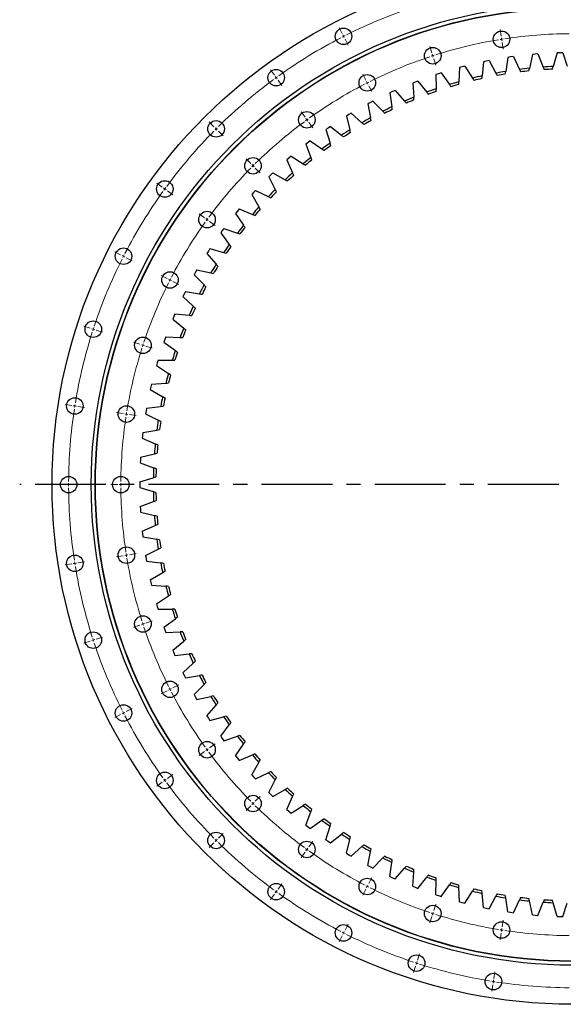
# Model space of a CAD drawing. Header units: millimetres. Extents: x 407 to 10027, y 18195 to 25417.
# Tile 4 of 12: x 2099 to 2952, y 23057 to 24605. Entities that reach past the tile are written whole.
import ezdxf

# ---------------------------------------------------------------- set-up
doc = ezdxf.new("R2010")
doc.units = ezdxf.units.MM
doc.header["$LTSCALE"] = 50
doc.linetypes.add('CENTER', pattern=[10.16, 6.35, -1.27, 1.27, -1.27])

msp = doc.modelspace()

# ---------------------------------------------------------------- linework, layer by layer
at = {"color": 0, "linetype": 'Continuous', "lineweight": 18}
for p, q in [((2605, 24583.6), (2600.2, 24593)), ((2854.7, 24579.6), (2853, 24589.9)), ((2607.2, 24579.2), (2606.1, 24581.4)), ((2607.2, 24579.2), (2608.4, 24576.9)), ((2609.5, 24574.7), (2614.3, 24565.3)), ((2855.4, 24574.6), (2855.1, 24577.1)), ((2855.4, 24574.6), (2855.8, 24572.2)), ((2856.2, 24569.7), (2857.9, 24559.3)), ((2745.7, 24553.4), (2742.5, 24563.4)), ((2747.3, 24548.7), (2746.5, 24551)), ((2747.3, 24548.7), (2748, 24546.3)), ((2748.8, 24543.9), (2752.1, 24533.9)), ((2498.5, 24518.3), (2492.3, 24526.8)), ((2501.4, 24514.3), (2499.9, 24516.3)), ((2501.4, 24514.3), (2502.9, 24512.3)), ((2504.4, 24510.3), (2510.5, 24501.8)), ((2642.2, 24510.5), (2637.4, 24519.9)), ((2644.5, 24506.1), (2643.3, 24508.3)), ((2644.5, 24506.1), (2645.6, 24503.9)), ((2646.7, 24501.6), (2651.5, 24492.3)), ((2546.7, 24452), (2540.5, 24460.5)), ((2403.5, 24437.2), (2396.1, 24444.6)), ((2549.6, 24448), (2548.1, 24450)), ((2549.6, 24448), (2551.1, 24445.9)), ((2552.6, 24443.9), (2558.7, 24435.4)), ((2407, 24433.7), (2405.3, 24435.5)), ((2407, 24433.7), (2408.8, 24431.9)), ((2410.6, 24430.2), (2418, 24422.7)), ((2461.5, 24379.2), (2454.1, 24386.7)), ((2465, 24375.7), (2463.2, 24377.5)), ((2465, 24375.7), (2466.8, 24373.9)), ((2468.6, 24372.2), (2476, 24364.7)), ((2322.4, 24342.2), (2313.9, 24348.4)), ((2326.4, 24339.3), (2324.4, 24340.8)), ((2326.4, 24339.3), (2328.4, 24337.8)), ((2330.5, 24336.4), (2339, 24330.2)), ((2388.7, 24294), (2380.2, 24300.2)), ((2392.8, 24291.1), (2390.7, 24292.6)), ((2392.8, 24291.1), (2394.8, 24289.6)), ((2396.8, 24288.2), (2405.3, 24282)), ((2257.1, 24235.7), (2247.8, 24240.5)), ((2261.6, 24233.5), (2259.3, 24234.6)), ((2261.6, 24233.5), (2263.8, 24232.3)), ((2266, 24231.2), (2275.4, 24226.4)), ((2330.2, 24198.5), (2320.8, 24203.3)), ((2334.6, 24196.2), (2332.4, 24197.4)), ((2334.6, 24196.2), (2336.9, 24195.1)), ((2339.1, 24194), (2348.4, 24189.2)), ((2209.3, 24120.3), (2199.3, 24123.6)), ((2214.1, 24118.8), (2211.7, 24119.6)), ((2214.1, 24118.8), (2216.4, 24118)), ((2218.8, 24117.3), (2228.8, 24114)), ((2287.3, 24095), (2277.3, 24098.3)), ((2292.1, 24093.5), (2289.7, 24094.2)), ((2292.1, 24093.5), (2294.4, 24092.7)), ((2296.8, 24091.9), (2306.8, 24088.7)), ((2180.2, 23998.9), (2169.8, 24000.5)), ((2185.1, 23998.1), (2182.6, 23998.5)), ((2185.1, 23998.1), (2187.6, 23997.7)), ((2190, 23997.3), (2200.4, 23995.7)), ((2261.1, 23986.1), (2250.8, 23987.7)), ((2266.1, 23985.3), (2263.6, 23985.7)), ((2266.1, 23985.3), (2268.6, 23984.9)), ((2271, 23984.5), (2281.4, 23982.9)), ((2170.4, 23874.4), (2159.9, 23874.4)), ((2175.4, 23874.4), (2172.9, 23874.4)), ((2175.4, 23874.4), (2177.9, 23874.4)), ((2180.4, 23874.4), (2190.9, 23874.4)), ((2252.4, 23874.4), (2241.9, 23874.4)), ((2257.4, 23874.4), (2254.9, 23874.4)), ((2257.4, 23874.4), (2259.9, 23874.4)), ((2262.4, 23874.4), (2272.9, 23874.4)), ((2261.1, 23762.7), (2250.8, 23761)), ((2266.1, 23763.5), (2263.6, 23763.1)), ((2266.1, 23763.5), (2268.6, 23763.8)), ((2271, 23764.2), (2281.4, 23765.9)), ((2180.2, 23749.8), (2169.8, 23748.2)), ((2185.1, 23750.6), (2182.6, 23750.2)), ((2185.1, 23750.6), (2187.6, 23751)), ((2190, 23751.4), (2200.4, 23753.1)), ((2292.1, 23655.3), (2289.7, 23654.5)), ((2292.1, 23655.3), (2294.4, 23656)), ((2296.8, 23656.8), (2306.8, 23660.1)), ((2287.3, 23653.7), (2277.3, 23650.5)), ((2209.3, 23628.4), (2199.3, 23625.1)), ((2214.1, 23629.9), (2211.7, 23629.2)), ((2214.1, 23629.9), (2216.4, 23630.7)), ((2218.8, 23631.5), (2228.8, 23634.7)), ((2330.2, 23550.2), (2320.8, 23545.5)), ((2334.6, 23552.5), (2332.4, 23551.4)), ((2334.6, 23552.5), (2336.9, 23553.6)), ((2339.1, 23554.8), (2348.4, 23559.5)), ((2261.6, 23515.3), (2259.3, 23514.1)), ((2261.6, 23515.3), (2263.8, 23516.4)), ((2266, 23517.5), (2275.4, 23522.3)), ((2257.1, 23513), (2247.8, 23508.2)), ((2388.7, 23454.7), (2380.2, 23448.5)), ((2392.8, 23457.6), (2390.7, 23456.2)), ((2392.8, 23457.6), (2394.8, 23459.1)), ((2396.8, 23460.6), (2405.3, 23466.7)), ((2322.4, 23406.5), (2313.9, 23400.3)), ((2326.4, 23409.4), (2324.4, 23408)), ((2326.4, 23409.4), (2328.4, 23410.9)), ((2330.5, 23412.4), (2339, 23418.5)), ((2468.6, 23376.6), (2476, 23384)), ((2461.5, 23369.5), (2454.1, 23362.1)), ((2465, 23373), (2463.2, 23371.3)), ((2465, 23373), (2466.8, 23374.8)), ((2407, 23315), (2405.3, 23313.3)), ((2407, 23315), (2408.8, 23316.8)), ((2410.6, 23318.6), (2418, 23326)), ((2552.6, 23304.8), (2558.7, 23313.3)), ((2403.5, 23311.5), (2396.1, 23304.1)), ((2549.6, 23300.8), (2548.1, 23298.8)), ((2549.6, 23300.8), (2551.1, 23302.8)), ((2546.7, 23296.7), (2540.5, 23288.2)), ((2646.7, 23247.1), (2651.5, 23256.5)), ((2501.4, 23234.4), (2502.9, 23236.5)), ((2504.4, 23238.5), (2510.5, 23247)), ((2642.2, 23238.2), (2637.4, 23228.8)), ((2644.5, 23242.6), (2643.3, 23240.4)), ((2644.5, 23242.6), (2645.6, 23244.9)), ((2498.5, 23230.4), (2492.3, 23221.9)), ((2501.4, 23234.4), (2499.9, 23232.4)), ((2748.8, 23204.8), (2752.1, 23214.8)), ((2745.7, 23195.3), (2742.5, 23185.3)), ((2747.3, 23200.1), (2746.5, 23197.7)), ((2747.3, 23200.1), (2748, 23202.4)), ((2856.2, 23179), (2857.9, 23189.4)), ((2609.5, 23174), (2614.3, 23183.4)), ((2855.4, 23174.1), (2855.1, 23171.6)), ((2855.4, 23174.1), (2855.8, 23176.6)), ((2605, 23165.1), (2600.2, 23155.8)), ((2607.2, 23169.6), (2606.1, 23167.4)), ((2607.2, 23169.6), (2608.4, 23171.8)), ((2854.7, 23169.2), (2853, 23158.8)), ((2723.5, 23126.8), (2726.7, 23136.8)), ((2720.4, 23117.3), (2717.1, 23107.3)), ((2721.9, 23122.1), (2721.2, 23119.7)), ((2721.9, 23122.1), (2722.7, 23124.5)), ((2843.4, 23098), (2845, 23108.4)), ((2841.8, 23088.2), (2840.2, 23077.8)), ((2842.6, 23093.1), (2842.2, 23090.6)), ((2842.6, 23093.1), (2843, 23095.6))]:
    msp.add_line(p, q, dxfattribs=at)
at = {"color": 7, "linetype": 'Continuous', "lineweight": 25}
for p, q in [((2942.5, 24553.3), (2936.6, 24531.7)), ((2947, 24553.4), (2942.5, 24553.3)), ((2951.4, 24553.5), (2947, 24553.4)), ((2951.4, 24553.5), (2958.5, 24532.3)), ((2827.1, 24539.3), (2825, 24517)), ((2831.4, 24540.2), (2827.1, 24539.3)), ((2835.8, 24541), (2831.4, 24540.2)), ((2835.8, 24541), (2846.4, 24521.3)), ((2865.3, 24546.1), (2861.9, 24524)), ((2869.7, 24546.8), (2865.3, 24546.1)), ((2874.1, 24547.4), (2869.7, 24546.8)), ((2874.1, 24547.4), (2883.6, 24527.1)), ((2903.8, 24550.8), (2899.2, 24528.9)), ((2908.2, 24551.2), (2903.8, 24550.8)), ((2912.6, 24551.6), (2908.2, 24551.2)), ((2912.6, 24551.6), (2921, 24530.8)), ((2760.7, 24521.8), (2756.4, 24520.4)), ((2760.7, 24521.8), (2773.5, 24503.5)), ((2789.4, 24530.2), (2788.5, 24507.9)), ((2793.7, 24531.4), (2789.4, 24530.2)), ((2797.9, 24532.5), (2793.7, 24531.4)), ((2797.9, 24532.5), (2809.7, 24513.4)), ((2719.9, 24507.4), (2715.8, 24505.8)), ((2715.8, 24505.8), (2717.5, 24483.5)), ((2724, 24509), (2719.9, 24507.4)), ((2724, 24509), (2737.9, 24491.4)), ((2756.4, 24520.4), (2752.2, 24519.1)), ((2752.2, 24519.1), (2752.6, 24496.7)), ((2684.2, 24492.3), (2680.1, 24490.4)), ((2680.1, 24490.4), (2683.1, 24468.3)), ((2688.2, 24494.1), (2684.2, 24492.3)), ((2688.2, 24494.1), (2703, 24477.4)), ((2649.3, 24475.2), (2645.4, 24473.1)), ((2653.3, 24477.2), (2649.3, 24475.2)), ((2653.3, 24477.2), (2669, 24461.4)), ((2645.4, 24473.1), (2649.7, 24451.1)), ((2615.6, 24456.1), (2611.8, 24453.8)), ((2611.8, 24453.8), (2617.2, 24432.1)), ((2619.4, 24458.4), (2615.6, 24456.1)), ((2619.4, 24458.4), (2636, 24443.4)), ((2582.9, 24435.1), (2579.3, 24432.6)), ((2579.3, 24432.6), (2586, 24411.3)), ((2586.6, 24437.6), (2582.9, 24435.1)), ((2586.6, 24437.6), (2604, 24423.6)), ((2551.5, 24412.3), (2548, 24409.6)), ((2555, 24415), (2551.5, 24412.3)), ((2555, 24415), (2573.3, 24402.1)), ((2548, 24409.6), (2555.9, 24388.7)), ((2521.5, 24387.8), (2518.2, 24384.8)), ((2518.2, 24384.8), (2527.2, 24364.4)), ((2524.9, 24390.6), (2521.5, 24387.8)), ((2524.9, 24390.6), (2543.8, 24378.7)), ((2492.9, 24361.5), (2489.8, 24358.4)), ((2489.8, 24358.4), (2500, 24338.5)), ((2496.1, 24364.6), (2492.9, 24361.5)), ((2496.1, 24364.6), (2515.7, 24353.8)), ((2468.9, 24337), (2465.9, 24333.7)), ((2468.9, 24337), (2489, 24327.3)), ((2465.9, 24333.7), (2462.9, 24330.4)), ((2462.9, 24330.4), (2474.2, 24311.2)), ((2440.5, 24304.4), (2437.7, 24300.9)), ((2443.3, 24307.8), (2440.5, 24304.4)), ((2443.3, 24307.8), (2464, 24299.3)), ((2437.7, 24300.9), (2450.1, 24282.4)), ((2416.8, 24273.7), (2414.2, 24270.1)), ((2419.4, 24277.2), (2416.8, 24273.7)), ((2419.4, 24277.2), (2440.5, 24269.9)), ((2414.2, 24270.1), (2427.7, 24252.2)), ((2397.3, 24245.4), (2394.9, 24241.6)), ((2397.3, 24245.4), (2418.8, 24239.3)), ((2394.9, 24241.6), (2392.5, 24237.9)), ((2392.5, 24237.9), (2407, 24220.9)), ((2377, 24212.3), (2374.8, 24208.4)), ((2377, 24212.3), (2398.9, 24207.4)), ((2374.8, 24208.4), (2372.7, 24204.5)), ((2372.7, 24204.5), (2388.1, 24188.4)), ((2356.7, 24174.1), (2354.8, 24170.1)), ((2354.8, 24170.1), (2371.1, 24154.8)), ((2358.7, 24178.1), (2356.7, 24174.1)), ((2358.7, 24178.1), (2380.8, 24174.5)), ((2340.6, 24138.8), (2338.9, 24134.7)), ((2338.9, 24134.7), (2356.1, 24120.4)), ((2342.4, 24142.9), (2340.6, 24138.8)), ((2342.4, 24142.9), (2364.6, 24140.6)), ((2328, 24106.8), (2326.5, 24102.7)), ((2328, 24106.8), (2350.4, 24105.8)), ((2326.5, 24102.7), (2325.1, 24098.5)), ((2325.1, 24098.5), (2343, 24085.2)), ((2314.5, 24065.8), (2313.3, 24061.5)), ((2313.3, 24061.5), (2332, 24049.2)), ((2315.8, 24070), (2314.5, 24065.8)), ((2315.8, 24070), (2338.2, 24070.2)), ((2304.7, 24028.2), (2303.7, 24023.9)), ((2305.7, 24032.5), (2304.7, 24028.2)), ((2305.7, 24032.5), (2328, 24034)), ((2303.7, 24023.9), (2323.1, 24012.7)), ((2297.8, 23994.6), (2297, 23990.2)), ((2297.8, 23994.6), (2319.9, 23997.3)), ((2297, 23990.2), (2296.2, 23985.8)), ((2296.2, 23985.8), (2316.2, 23975.8)), ((2291.5, 23951.8), (2291, 23947.4)), ((2292, 23956.2), (2291.5, 23951.8)), ((2292, 23956.2), (2314, 23960.2)), ((2291, 23947.4), (2311.5, 23938.5)), ((2288.4, 23917.6), (2288.1, 23913.1)), ((2288.4, 23917.6), (2310.1, 23922.9)), ((2288.1, 23913.1), (2287.9, 23908.7)), ((2287.9, 23908.7), (2308.9, 23901)), ((2287.1, 23878.8), (2287, 23874.4)), ((2287, 23874.4), (2287.1, 23869.9)), ((2287.1, 23878.8), (2308.4, 23885.3)), ((2287.1, 23869.9), (2308.4, 23863.4)), ((2287.9, 23840), (2308.9, 23847.7)), ((2287.9, 23840), (2288.1, 23835.6)), ((2288.1, 23835.6), (2288.4, 23831.2)), ((2288.4, 23831.2), (2310.1, 23825.9)), ((2291, 23801.3), (2311.5, 23810.2)), ((2291, 23801.3), (2291.5, 23796.9)), ((2291.5, 23796.9), (2292, 23792.5)), ((2292, 23792.5), (2314, 23788.5)), ((2296.2, 23762.9), (2316.2, 23773)), ((2296.2, 23762.9), (2297, 23758.5)), ((2297, 23758.5), (2297.8, 23754.2)), ((2297.8, 23754.2), (2319.9, 23751.4)), ((2303.7, 23724.8), (2323.1, 23736)), ((2303.7, 23724.8), (2304.7, 23720.5)), ((2304.7, 23720.5), (2305.7, 23716.2)), ((2305.7, 23716.2), (2328, 23714.7)), ((2313.3, 23687.2), (2332, 23699.5)), ((2313.3, 23687.2), (2314.5, 23683)), ((2314.5, 23683), (2315.8, 23678.7)), ((2315.8, 23678.7), (2338.2, 23678.5)), ((2325.1, 23650.3), (2343, 23663.6)), ((2325.1, 23650.3), (2326.5, 23646.1)), ((2326.5, 23646.1), (2328, 23641.9)), ((2328, 23641.9), (2350.4, 23643)), ((2338.9, 23614), (2356.1, 23628.3)), ((2338.9, 23614), (2340.6, 23609.9)), ((2340.6, 23609.9), (2342.4, 23605.9)), ((2342.4, 23605.9), (2364.6, 23608.2)), ((2354.8, 23578.6), (2371.1, 23593.9)), ((2354.8, 23578.6), (2356.7, 23574.6)), ((2356.7, 23574.6), (2358.7, 23570.7)), ((2358.7, 23570.7), (2380.8, 23574.3)), ((2372.7, 23544.2), (2388.1, 23560.4)), ((2372.7, 23544.2), (2374.8, 23540.3)), ((2374.8, 23540.3), (2377, 23536.5)), ((2377, 23536.5), (2398.9, 23541.3)), ((2392.5, 23510.8), (2407, 23527.9)), ((2392.5, 23510.8), (2394.9, 23507.1)), ((2394.9, 23507.1), (2397.3, 23503.4)), ((2397.3, 23503.4), (2418.8, 23509.5)), ((2414.2, 23478.7), (2427.7, 23496.5)), ((2414.2, 23478.7), (2416.8, 23475.1)), ((2416.8, 23475.1), (2419.4, 23471.5)), ((2419.4, 23471.5), (2440.5, 23478.8)), ((2437.7, 23447.8), (2450.1, 23466.4)), ((2437.7, 23447.8), (2440.5, 23444.3)), ((2440.5, 23444.3), (2443.3, 23440.9)), ((2443.3, 23440.9), (2464, 23449.4)), ((2462.9, 23418.3), (2474.2, 23437.6)), ((2462.9, 23418.3), (2465.9, 23415)), ((2465.9, 23415), (2468.9, 23411.8)), ((2468.9, 23411.8), (2489, 23421.4)), ((2489.8, 23390.3), (2500, 23410.2)), ((2496.1, 23384.1), (2515.7, 23394.9)), ((2489.8, 23390.3), (2492.9, 23387.2)), ((2492.9, 23387.2), (2496.1, 23384.1)), ((2518.2, 23363.9), (2527.2, 23384.3)), ((2518.2, 23363.9), (2521.5, 23361)), ((2521.5, 23361), (2524.9, 23358.1)), ((2524.9, 23358.1), (2543.8, 23370)), ((2548, 23339.1), (2555.9, 23360.1)), ((2555, 23333.7), (2573.3, 23346.7)), ((2548, 23339.1), (2551.5, 23336.4)), ((2551.5, 23336.4), (2555, 23333.7)), ((2579.3, 23316.1), (2586, 23337.5)), ((2579.3, 23316.1), (2582.9, 23313.6)), ((2582.9, 23313.6), (2586.6, 23311.1)), ((2586.6, 23311.1), (2604, 23325.1)), ((2611.8, 23294.9), (2617.2, 23316.6)), ((2619.4, 23290.4), (2636, 23305.3)), ((2611.8, 23294.9), (2615.6, 23292.6)), ((2615.6, 23292.6), (2619.4, 23290.4)), ((2645.4, 23275.6), (2649.7, 23297.6)), ((2653.3, 23271.5), (2669, 23287.4)), ((2645.4, 23275.6), (2649.3, 23273.6)), ((2649.3, 23273.6), (2653.3, 23271.5)), ((2680.1, 23258.3), (2683.1, 23280.5)), ((2688.2, 23254.6), (2703, 23271.4)), ((2680.1, 23258.3), (2684.2, 23256.4)), ((2684.2, 23256.4), (2688.2, 23254.6)), ((2715.8, 23243), (2717.5, 23265.3)), ((2724, 23239.7), (2737.9, 23257.3)), ((2752.2, 23229.7), (2752.6, 23252)), ((2715.8, 23243), (2719.9, 23241.3)), ((2719.9, 23241.3), (2724, 23239.7)), ((2760.7, 23226.9), (2773.5, 23245.3)), ((2789.4, 23218.5), (2788.5, 23240.9)), ((2752.2, 23229.7), (2756.4, 23228.3)), ((2756.4, 23228.3), (2760.7, 23226.9)), ((2797.9, 23216.3), (2809.7, 23235.3)), ((2827.1, 23209.5), (2825, 23231.7)), ((2835.8, 23207.7), (2846.4, 23227.4)), ((2865.3, 23202.6), (2861.9, 23224.7)), ((2874.1, 23201.4), (2883.6, 23221.6)), ((2789.4, 23218.5), (2793.7, 23217.4)), ((2793.7, 23217.4), (2797.9, 23216.3)), ((2827.1, 23209.5), (2831.4, 23208.6)), ((2831.4, 23208.6), (2835.8, 23207.7)), ((2903.8, 23197.9), (2899.2, 23219.8)), ((2912.6, 23197.2), (2921, 23217.9)), ((2942.5, 23195.5), (2936.6, 23217)), ((2951.4, 23195.2), (2958.5, 23216.4)), ((2865.3, 23202.6), (2869.7, 23202)), ((2869.7, 23202), (2874.1, 23201.4)), ((2903.8, 23197.9), (2908.2, 23197.5)), ((2908.2, 23197.5), (2912.6, 23197.2)), ((2942.5, 23195.5), (2947, 23195.3)), ((2947, 23195.3), (2951.4, 23195.2))]:
    msp.add_line(p, q, dxfattribs=at)
at = {"linetype": 'CENTER', "ltscale": 0.35}
msp.add_line((3834.2, 23874.4), (2098.5, 23874.4), dxfattribs=at)
at = {"color": 7, "linetype": 'Continuous', "lineweight": 25}
for centre, radius in [((2966.4, 23874.4), 817), ((2966.4, 23874.4), 755.5), ((2966.4, 23874.4), 749.5), ((2966.4, 23874.4), 749), ((2607.2, 24579.2), 13), ((2855.4, 24574.6), 13), ((2747.3, 24548.7), 13), ((2501.4, 24514.3), 13), ((2644.5, 24506.1), 13), ((2549.6, 24448), 13), ((2407, 24433.7), 13), ((2465, 24375.7), 13), ((2326.4, 24339.3), 13), ((2392.8, 24291.1), 13), ((2261.6, 24233.5), 13), ((2334.6, 24196.2), 13), ((2214.1, 24118.8), 13), ((2292.1, 24093.5), 13), ((2185.1, 23998.1), 13), ((2266.1, 23985.3), 13), ((2175.4, 23874.4), 13), ((2257.4, 23874.4), 13), ((2185.1, 23750.6), 13), ((2266.1, 23763.5), 13), ((2292.1, 23655.3), 13), ((2214.1, 23629.9), 13), ((2334.6, 23552.5), 13), ((2261.6, 23515.3), 13), ((2392.8, 23457.6), 13), ((2326.4, 23409.4), 13), ((2465, 23373), 13), ((2407, 23315), 13), ((2549.6, 23300.8), 13), ((2644.5, 23242.6), 13), ((2501.4, 23234.4), 13), ((2747.3, 23200.1), 13), ((2607.2, 23169.6), 13), ((2855.4, 23174.1), 13), ((2721.9, 23122.1), 13), ((2842.6, 23093.1), 13)]:
    msp.add_circle(centre, radius, dxfattribs=at)
at = {"color": 0, "linetype": 'Continuous', "lineweight": 18}
for radius, start, end in [(791, 108.3622, 116.6378), (709, 90.4041, 98.5959), (791, 117.3622, 125.6378), (791, 117, 117.1811), (791, 116.8189, 117), (709, 99.4041, 107.5959), (709, 99, 99.202), (709, 98.798, 99), (709, 108.4041, 116.5959), (709, 108, 108.202), (709, 107.798, 108), (791, 126.3622, 134.6378), (791, 126, 126.1811), (791, 125.8189, 126), (709, 117, 117.202), (709, 116.798, 117), (709, 117.4041, 125.5959), (709, 126.4041, 134.5959), (709, 126, 126.202), (709, 125.798, 126), (791, 135.3622, 143.6378), (791, 135, 135.1811), (791, 134.8189, 135), (709, 135.4041, 143.5959), (709, 135, 135.202), (709, 134.798, 135), (791, 144.3622, 152.6378), (791, 144, 144.1811), (791, 143.8189, 144), (709, 144, 144.202), (709, 143.798, 144), (709, 144.4041, 152.5959), (791, 153.3622, 161.6378), (791, 153, 153.1811), (791, 152.8189, 153), (709, 153, 153.202), (709, 152.798, 153), (709, 153.4041, 161.5959), (791, 162, 162.1811), (791, 161.8189, 162), (791, 162.3622, 170.6378), (709, 162.4041, 170.5959), (709, 162, 162.202), (709, 161.798, 162), (791, 171, 171.1811), (791, 170.8189, 171), (791, 171.3622, 179.6378), (709, 171.4041, 179.5959), (709, 171, 171.202), (709, 170.798, 171), (791, 179.8189, 180), (791, 180, 180.1811), (709, 179.798, 180), (709, 180, 180.202), (791, 180.3622, 188.6378), (709, 180.4041, 188.5959), (709, 188.798, 189), (709, 189, 189.202), (791, 188.8189, 189), (791, 189, 189.1811), (709, 189.4041, 197.5959), (791, 189.3622, 197.6378), (709, 197.798, 198), (709, 198, 198.202), (709, 198.4041, 206.5959), (791, 197.8189, 198), (791, 198, 198.1811), (791, 198.3622, 206.6378), (709, 206.798, 207), (709, 207, 207.202), (709, 207.4041, 215.5959), (791, 206.8189, 207), (791, 207, 207.1811), (791, 207.3622, 215.6378), (709, 215.798, 216), (709, 216, 216.202), (709, 216.4041, 224.5959), (791, 215.8189, 216), (791, 216, 216.1811), (791, 216.3622, 224.6378), (709, 224.798, 225), (709, 225, 225.202), (709, 225.4041, 233.5959), (791, 224.8189, 225), (791, 225, 225.1811), (791, 225.3622, 233.6378), (709, 233.798, 234), (709, 234, 234.202), (709, 234.4041, 242.5959), (791, 233.8189, 234), (709, 242.798, 243), (709, 243, 243.202), (709, 243.4041, 251.5959), (791, 234, 234.1811), (791, 234.3622, 242.6378), (709, 251.798, 252), (709, 252, 252.202), (709, 252.4041, 260.5959), (709, 260.798, 261), (709, 261, 261.202), (791, 242.8189, 243), (791, 243, 243.1811), (791, 243.3622, 251.6378), (709, 261.4041, 269.5959), (791, 251.8189, 252), (791, 252, 252.1811), (791, 252.3622, 260.6378), (791, 260.8189, 261), (791, 261, 261.1811), (791, 261.3622, 269.6378)]:
    msp.add_arc((2966.4, 23874.4), radius, start, end, dxfattribs=at)
at = {"color": 7, "linetype": 'Continuous', "lineweight": 25}
for radius, start, end in [(658, 99.1348, 100.5016), (658, 95.8621, 97.2288), (654, 95.9753, 97.1157), (658, 92.5893, 93.9561), (654, 92.7025, 93.8429), (658, 105.6802, 107.047), (658, 102.4075, 103.7743), (654, 102.5207, 103.6611), (654, 99.248, 100.3884), (658, 108.953, 110.3198), (654, 109.0662, 110.2066), (654, 105.7934, 106.9338), (658, 112.2257, 113.5925), (654, 112.3389, 113.4793), (658, 115.4984, 116.8652), (654, 115.6116, 116.752), (658, 118.7712, 120.1379), (654, 118.8843, 120.0247), (658, 122.0439, 123.4107), (654, 122.1571, 123.2975), (658, 125.3166, 126.6834), (654, 125.4298, 126.5702), (658, 128.5893, 129.9561), (654, 128.7025, 129.8429), (658, 131.8621, 133.2288), (654, 131.9753, 133.1157), (658, 135.1348, 136.5016), (654, 135.248, 136.3884), (658, 138.4075, 139.7743), (654, 138.5207, 139.6611), (658, 141.6802, 143.047), (654, 141.7934, 142.9338), (658, 144.953, 146.3198), (654, 145.0662, 146.2066), (658, 148.2257, 149.5925), (654, 148.3389, 149.4793), (658, 151.4984, 152.8652), (654, 151.6116, 152.752), (658, 154.7712, 156.1379), (654, 154.8843, 156.0247), (658, 158.0439, 159.4107), (654, 158.1571, 159.2975), (658, 161.3166, 162.6834), (654, 161.4298, 162.5702), (658, 164.5893, 165.9561), (654, 164.7025, 165.8429), (658, 167.8621, 169.2288), (654, 167.9753, 169.1157), (658, 171.1348, 172.5016), (654, 171.248, 172.3884), (658, 174.4075, 175.7743), (654, 174.5207, 175.6611), (658, 177.6802, 179.047), (654, 177.7934, 178.9338), (658, 180.953, 182.3198), (654, 181.0662, 182.2066), (658, 184.2257, 185.5925), (654, 184.3389, 185.4793), (658, 187.4984, 188.8652), (654, 187.6116, 188.752), (658, 190.7712, 192.1379), (654, 190.8843, 192.0247), (658, 194.0439, 195.4107), (654, 194.1571, 195.2975), (658, 197.3166, 198.6834), (654, 197.4298, 198.5702), (658, 200.5893, 201.9561), (654, 200.7025, 201.8429), (658, 203.8621, 205.2288), (654, 203.9753, 205.1157), (658, 207.1348, 208.5016), (654, 207.248, 208.3884), (658, 210.4075, 211.7743), (654, 210.5207, 211.6611), (658, 213.6802, 215.047), (654, 213.7934, 214.9338), (658, 216.953, 218.3198), (654, 217.0662, 218.2066), (658, 220.2257, 221.5925), (654, 220.3389, 221.4793), (654, 223.6116, 224.752), (658, 223.4984, 224.8652), (658, 226.7712, 228.1379), (654, 226.8843, 228.0247), (658, 230.0439, 231.4107), (654, 230.1571, 231.2975), (658, 233.3166, 234.6834), (654, 233.4298, 234.5702), (658, 236.5893, 237.9561), (654, 236.7025, 237.8429), (658, 239.8621, 241.2288), (654, 239.9753, 241.1157), (658, 243.1348, 244.5016), (654, 243.248, 244.3884), (658, 246.4075, 247.7743), (654, 246.5207, 247.6611), (658, 249.6802, 251.047), (654, 249.7934, 250.9338), (658, 252.953, 254.3198), (654, 253.0662, 254.2066), (654, 256.3389, 257.4793), (658, 256.2257, 257.5925), (658, 259.4984, 260.8652), (654, 259.6116, 260.752), (658, 262.7712, 264.1379), (654, 262.8843, 264.0247), (654, 266.1571, 267.2975), (658, 266.0439, 267.4107)]:
    msp.add_arc((2966.4, 23874.4), radius, start, end, dxfattribs=at)
for points in [[(2846.4, 24521.3), (2847.1, 24520.1), (2847.8, 24518.9), (2848.4, 24517.6)], [(2861.3, 24519.9), (2861.5, 24521.3), (2861.7, 24522.6), (2861.9, 24524)], [(2883.6, 24527.1), (2884.2, 24525.9), (2884.7, 24524.6), (2885.3, 24523.3)], [(2898.3, 24524.8), (2898.6, 24526.2), (2898.9, 24527.6), (2899.2, 24528.9)], [(2921, 24530.8), (2921.5, 24529.5), (2922, 24528.2), (2922.5, 24526.9)], [(2935.5, 24527.6), (2935.9, 24529), (2936.3, 24530.3), (2936.6, 24531.7)], [(2788.4, 24503.7), (2788.4, 24505.1), (2788.5, 24506.5), (2788.5, 24507.9)], [(2809.7, 24513.4), (2810.4, 24512.3), (2811.2, 24511.1), (2811.9, 24509.9)], [(2824.6, 24512.8), (2824.7, 24514.2), (2824.8, 24515.6), (2825, 24517)], [(2737.9, 24491.4), (2738.7, 24490.3), (2739.6, 24489.2), (2740.5, 24488.1)], [(2752.7, 24492.5), (2752.7, 24493.9), (2752.7, 24495.3), (2752.6, 24496.7)], [(2773.5, 24503.5), (2774.3, 24502.3), (2775.1, 24501.2), (2775.9, 24500)], [(2703, 24477.4), (2703.9, 24476.3), (2704.9, 24475.3), (2705.8, 24474.2)], [(2717.8, 24479.3), (2717.7, 24480.7), (2717.6, 24482.1), (2717.5, 24483.5)], [(2669, 24461.4), (2670, 24460.4), (2671, 24459.4), (2672, 24458.4)], [(2683.7, 24464.1), (2683.5, 24465.5), (2683.3, 24466.9), (2683.1, 24468.3)], [(2636, 24443.4), (2637, 24442.5), (2638.1, 24441.5), (2639.1, 24440.6)], [(2650.4, 24447), (2650.2, 24448.4), (2649.9, 24449.8), (2649.7, 24451.1)], [(2618.3, 24428), (2617.9, 24429.4), (2617.6, 24430.8), (2617.2, 24432.1)], [(2604, 24423.6), (2605.1, 24422.8), (2606.2, 24421.9), (2607.3, 24421)], [(2573.3, 24402.1), (2574.4, 24401.2), (2575.6, 24400.4), (2576.7, 24399.6)], [(2587.2, 24407.3), (2586.8, 24408.6), (2586.4, 24409.9), (2586, 24411.3)], [(2557.4, 24384.8), (2556.9, 24386.1), (2556.4, 24387.4), (2555.9, 24388.7)], [(2543.8, 24378.7), (2545, 24378), (2546.2, 24377.3), (2547.3, 24376.5)], [(2515.7, 24353.8), (2516.9, 24353.1), (2518.1, 24352.4), (2519.4, 24351.8)], [(2529, 24360.6), (2528.4, 24361.9), (2527.8, 24363.1), (2527.2, 24364.4)], [(2501.9, 24334.8), (2501.3, 24336.1), (2500.6, 24337.3), (2500, 24338.5)], [(2489, 24327.3), (2490.3, 24326.7), (2491.6, 24326.1), (2492.8, 24325.5)], [(2476.4, 24307.5), (2475.7, 24308.8), (2475, 24310), (2474.2, 24311.2)], [(2464, 24299.3), (2465.3, 24298.8), (2466.6, 24298.2), (2467.9, 24297.7)], [(2452.5, 24278.9), (2451.7, 24280), (2450.9, 24281.2), (2450.1, 24282.4)], [(2440.5, 24269.9), (2441.9, 24269.5), (2443.2, 24269), (2444.5, 24268.6)], [(2430.2, 24248.9), (2429.4, 24250), (2428.5, 24251.1), (2427.7, 24252.2)], [(2418.8, 24239.3), (2420.2, 24238.9), (2421.5, 24238.5), (2422.9, 24238.1)], [(2409.7, 24217.6), (2408.8, 24218.7), (2407.9, 24219.8), (2407, 24220.9)], [(2398.9, 24207.4), (2400.2, 24207.1), (2401.6, 24206.8), (2403, 24206.5)], [(2391, 24185.3), (2390, 24186.3), (2389.1, 24187.3), (2388.1, 24188.4)], [(2380.8, 24174.5), (2382.2, 24174.2), (2383.5, 24174), (2384.9, 24173.8)], [(2374.2, 24152), (2373.2, 24152.9), (2372.1, 24153.9), (2371.1, 24154.8)], [(2364.6, 24140.6), (2366, 24140.4), (2367.4, 24140.3), (2368.8, 24140.1)], [(2359.3, 24117.7), (2358.2, 24118.6), (2357.2, 24119.5), (2356.1, 24120.4)], [(2350.4, 24105.8), (2351.8, 24105.7), (2353.2, 24105.6), (2354.6, 24105.6)], [(2346.4, 24082.6), (2345.3, 24083.5), (2344.2, 24084.3), (2343, 24085.2)], [(2338.2, 24070.2), (2339.6, 24070.2), (2341, 24070.3), (2342.4, 24070.3)], [(2335.5, 24046.9), (2334.4, 24047.7), (2333.2, 24048.5), (2332, 24049.2)], [(2328, 24034), (2329.4, 24034.1), (2330.8, 24034.2), (2332.2, 24034.3)], [(2326.7, 24010.6), (2325.5, 24011.3), (2324.3, 24012), (2323.1, 24012.7)], [(2319.9, 23997.3), (2321.3, 23997.5), (2322.7, 23997.7), (2324.1, 23997.9)], [(2320, 23973.9), (2318.7, 23974.5), (2317.5, 23975.1), (2316.2, 23975.8)], [(2314, 23960.2), (2315.4, 23960.5), (2316.7, 23960.7), (2318.1, 23961)], [(2315.3, 23936.8), (2314.1, 23937.4), (2312.8, 23937.9), (2311.5, 23938.5)], [(2310.1, 23922.9), (2311.5, 23923.2), (2312.9, 23923.5), (2314.2, 23923.8)], [(2308.4, 23885.3), (2309.8, 23885.7), (2311.1, 23886.1), (2312.5, 23886.5)], [(2312.8, 23899.5), (2311.5, 23900), (2310.2, 23900.5), (2308.9, 23901)], [(2312.5, 23862.2), (2311.1, 23862.6), (2309.8, 23863), (2308.4, 23863.4)], [(2308.9, 23847.7), (2310.2, 23848.2), (2311.5, 23848.7), (2312.8, 23849.2)], [(2314.2, 23824.9), (2312.9, 23825.2), (2311.5, 23825.6), (2310.1, 23825.9)], [(2311.5, 23810.2), (2312.8, 23810.8), (2314.1, 23811.4), (2315.3, 23811.9)], [(2318.1, 23787.7), (2316.7, 23788), (2315.4, 23788.2), (2314, 23788.5)], [(2316.2, 23773), (2317.5, 23773.6), (2318.7, 23774.2), (2320, 23774.9)], [(2324.1, 23750.9), (2322.7, 23751), (2321.3, 23751.2), (2319.9, 23751.4)], [(2323.1, 23736), (2324.3, 23736.7), (2325.5, 23737.4), (2326.7, 23738.1)], [(2332.2, 23714.4), (2330.8, 23714.5), (2329.4, 23714.6), (2328, 23714.7)], [(2332, 23699.5), (2333.2, 23700.3), (2334.4, 23701.1), (2335.5, 23701.8)], [(2342.4, 23678.5), (2341, 23678.5), (2339.6, 23678.5), (2338.2, 23678.5)], [(2343, 23663.6), (2344.2, 23664.4), (2345.3, 23665.3), (2346.4, 23666.1)], [(2354.6, 23643.2), (2353.2, 23643.1), (2351.8, 23643), (2350.4, 23643)], [(2356.1, 23628.3), (2357.2, 23629.2), (2358.2, 23630.1), (2359.3, 23631)], [(2368.8, 23608.6), (2367.4, 23608.5), (2366, 23608.3), (2364.6, 23608.2)], [(2371.1, 23593.9), (2372.1, 23594.9), (2373.2, 23595.8), (2374.2, 23596.8)], [(2384.9, 23574.9), (2383.5, 23574.7), (2382.2, 23574.5), (2380.8, 23574.3)], [(2388.1, 23560.4), (2389.1, 23561.4), (2390, 23562.4), (2391, 23563.4)], [(2403, 23542.2), (2401.6, 23541.9), (2400.2, 23541.6), (2398.9, 23541.3)], [(2407, 23527.9), (2407.9, 23529), (2408.8, 23530), (2409.7, 23531.1)], [(2422.9, 23510.6), (2421.5, 23510.2), (2420.2, 23509.9), (2418.8, 23509.5)], [(2427.7, 23496.5), (2428.5, 23497.6), (2429.4, 23498.7), (2430.2, 23499.9)], [(2444.5, 23480.2), (2443.2, 23479.7), (2441.9, 23479.3), (2440.5, 23478.8)], [(2450.1, 23466.4), (2450.9, 23467.5), (2451.7, 23468.7), (2452.5, 23469.9)], [(2467.9, 23451), (2466.6, 23450.5), (2465.3, 23450), (2464, 23449.4)], [(2474.2, 23437.6), (2475, 23438.8), (2475.7, 23440), (2476.4, 23441.2)], [(2492.8, 23423.3), (2491.6, 23422.7), (2490.3, 23422), (2489, 23421.4)], [(2500, 23410.2), (2500.6, 23411.4), (2501.3, 23412.7), (2501.9, 23413.9)], [(2519.4, 23397), (2518.1, 23396.3), (2516.9, 23395.6), (2515.7, 23394.9)], [(2527.2, 23384.3), (2527.8, 23385.6), (2528.4, 23386.9), (2529, 23388.2)], [(2547.3, 23372.2), (2546.2, 23371.5), (2545, 23370.7), (2543.8, 23370)], [(2555.9, 23360.1), (2556.4, 23361.4), (2556.9, 23362.7), (2557.4, 23364)], [(2576.7, 23349.1), (2575.6, 23348.3), (2574.4, 23347.5), (2573.3, 23346.7)], [(2586, 23337.5), (2586.4, 23338.8), (2586.8, 23340.1), (2587.2, 23341.5)], [(2607.3, 23327.7), (2606.2, 23326.9), (2605.1, 23326), (2604, 23325.1)], [(2617.2, 23316.6), (2617.6, 23318), (2617.9, 23319.3), (2618.3, 23320.7)], [(2639.1, 23308.1), (2638.1, 23307.2), (2637, 23306.3), (2636, 23305.3)], [(2649.7, 23297.6), (2649.9, 23299), (2650.2, 23300.4), (2650.4, 23301.7)], [(2672, 23290.4), (2671, 23289.4), (2670, 23288.4), (2669, 23287.4)], [(2683.1, 23280.5), (2683.3, 23281.8), (2683.5, 23283.2), (2683.7, 23284.6)], [(2705.8, 23274.5), (2704.9, 23273.5), (2703.9, 23272.4), (2703, 23271.4)], [(2717.5, 23265.3), (2717.6, 23266.7), (2717.7, 23268.1), (2717.8, 23269.4)], [(2740.5, 23260.6), (2739.6, 23259.5), (2738.7, 23258.4), (2737.9, 23257.3)], [(2752.6, 23252), (2752.7, 23253.4), (2752.7, 23254.8), (2752.7, 23256.2)], [(2775.9, 23248.7), (2775.1, 23247.6), (2774.3, 23246.4), (2773.5, 23245.3)], [(2788.5, 23240.9), (2788.5, 23242.3), (2788.4, 23243.7), (2788.4, 23245.1)], [(2811.9, 23238.9), (2811.2, 23237.7), (2810.4, 23236.5), (2809.7, 23235.3)], [(2825, 23231.7), (2824.8, 23233.1), (2824.7, 23234.5), (2824.6, 23235.9)], [(2848.4, 23231.1), (2847.8, 23229.9), (2847.1, 23228.6), (2846.4, 23227.4)], [(2861.9, 23224.7), (2861.7, 23226.1), (2861.5, 23227.5), (2861.3, 23228.9)], [(2885.3, 23225.4), (2884.7, 23224.1), (2884.2, 23222.9), (2883.6, 23221.6)], [(2899.2, 23219.8), (2898.9, 23221.2), (2898.6, 23222.6), (2898.3, 23223.9)], [(2922.5, 23221.8), (2922, 23220.5), (2921.5, 23219.2), (2921, 23217.9)], [(2936.6, 23217), (2936.3, 23218.4), (2935.9, 23219.7), (2935.5, 23221.1)]]:
    msp.add_open_spline(points, degree=3, dxfattribs=at)

doc.saveas('drawing.dxf')
